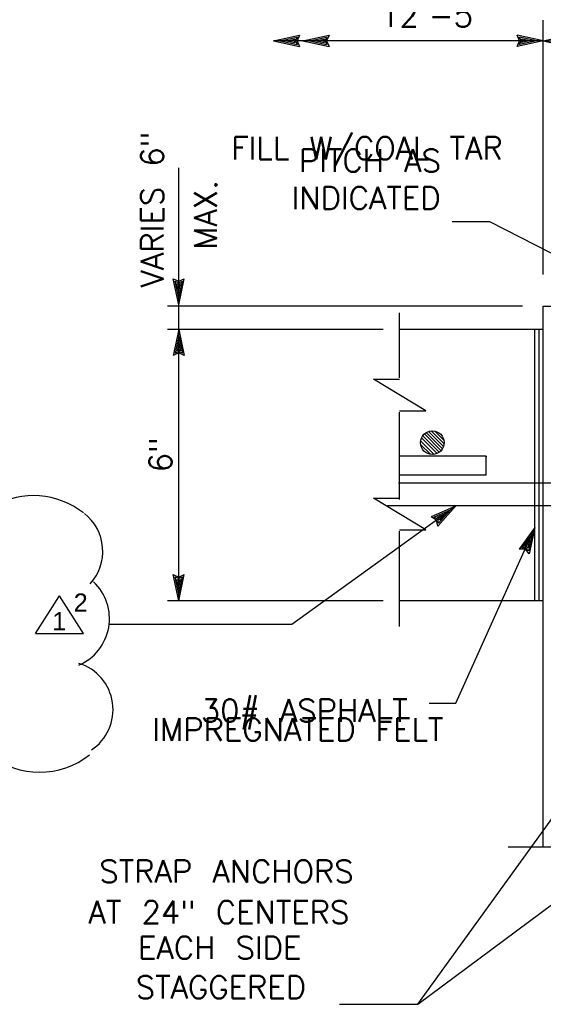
# Model space of a CAD drawing. Extents: x -18.3 to 23.7, y -15.8 to 14.2.
# Tile 6 of 19: x -5.6 to -2.7, y -7.4 to -2. Entities that reach past the tile are written whole.
import ezdxf
from ezdxf.enums import TextEntityAlignment as Align

# ---------------------------------------------------------------- set-up
doc = ezdxf.new("R2010")
doc.units = 0
doc.header["$MEASUREMENT"] = 0
doc.layers.add('01', color=7, linetype='CONTINUOUS')
doc.layers.add('05', color=7, linetype='CONTINUOUS')
doc.styles.add('ARIAL', font='Arial')
doc.styles.add('TXT_SHX', font='txt.shx')

msp = doc.modelspace()

# ---------------------------------------------------------------- linework, layer by layer
at = {"layer": '01', "color": 7, "linetype": 'CONTINUOUS'}
for p, q in [((-2.6887, -3.4106), (-2.6887, -2.0036)), ((-4.1807, -2.1186), (-4.0367, -2.0876)), ((-4.1807, -2.1186), (-4.0367, -2.1496)), ((-4.0177, -2.1186), (-4.1807, -2.1186)), ((-2.6887, -2.1186), (-4.1807, -2.1186)), ((-4.1437, -2.1186), (-4.0497, -2.0986)), ((-4.1437, -2.1186), (-4.0497, -2.1386)), ((-4.1077, -2.1186), (-4.0627, -2.1086)), ((-4.1077, -2.1186), (-4.0627, -2.1276)), ((-4.0627, -2.1086), (-4.0667, -2.1186)), ((-4.0667, -2.1186), (-4.0627, -2.1276)), ((-4.0497, -2.0986), (-4.0587, -2.1186)), ((-4.0587, -2.1186), (-4.0497, -2.1386)), ((-4.0367, -2.0876), (-4.0507, -2.1186)), ((-4.0507, -2.1186), (-4.0367, -2.1496)), ((-4.0177, -2.1186), (-3.8737, -2.0876)), ((-4.0177, -2.1186), (-3.8737, -2.1496)), ((-3.9807, -2.1186), (-3.8867, -2.0986)), ((-3.9807, -2.1186), (-3.8867, -2.1386)), ((-3.9447, -2.1186), (-3.8997, -2.1086)), ((-3.9447, -2.1186), (-3.8997, -2.1276)), ((-3.8997, -2.1086), (-3.9037, -2.1186)), ((-3.9037, -2.1186), (-3.8997, -2.1276)), ((-3.8867, -2.0986), (-3.8957, -2.1186)), ((-3.8957, -2.1186), (-3.8867, -2.1386)), ((-3.8737, -2.0876), (-3.8877, -2.1186)), ((-3.8877, -2.1186), (-3.8737, -2.1496)), ((-2.6887, -2.1186), (-2.8327, -2.0876)), ((-2.8187, -2.1186), (-2.8327, -2.0876)), ((-2.6887, -2.1186), (-2.8327, -2.1496)), ((-2.8327, -2.1496), (-2.8187, -2.1186)), ((-2.7257, -2.1186), (-2.8197, -2.0986)), ((-2.8107, -2.1186), (-2.8197, -2.0986)), ((-2.7257, -2.1186), (-2.8197, -2.1386)), ((-2.8197, -2.1386), (-2.8107, -2.1186)), ((-2.7617, -2.1186), (-2.8067, -2.1096)), ((-2.8027, -2.1186), (-2.8067, -2.1096)), ((-2.7617, -2.1186), (-2.8067, -2.1286)), ((-2.8067, -2.1286), (-2.8027, -2.1186)), ((-2.6887, -2.1186), (-2.5447, -2.0876)), ((-2.6887, -2.1186), (-1.0637, -2.1186)), ((-2.6887, -2.1186), (-2.5447, -2.1496)), ((-4.7057, -3.5786), (-4.7057, -2.8206)), ((-3.1927, -3.1186), (-2.9847, -3.1186)), ((-2.9847, -3.1186), (-1.1977, -4.0286)), ((-4.7057, -3.5786), (-4.7367, -3.4346)), ((-4.7367, -3.4346), (-4.7057, -3.4486)), ((-4.7057, -3.5416), (-4.7257, -3.4476)), ((-4.7257, -3.4476), (-4.7057, -3.4566)), ((-4.7057, -3.5056), (-4.7157, -3.4606)), ((-4.7157, -3.4606), (-4.7057, -3.4646)), ((-4.7057, -3.5786), (-4.6747, -3.4346)), ((-4.7057, -3.4486), (-4.6747, -3.4346)), ((-4.7057, -3.5416), (-4.6857, -3.4476)), ((-4.7057, -3.4566), (-4.6857, -3.4476)), ((-4.7057, -3.5056), (-4.6967, -3.4606)), ((-4.7057, -3.4646), (-4.6967, -3.4606)), ((-2.8027, -3.5866), (-4.7677, -3.5866)), ((-4.7057, -3.7146), (-4.7057, -3.5786)), ((-2.6887, -3.5866), (-1.3187, -3.5866)), ((-2.6887, -6.5776), (-2.6887, -3.5866)), ((-3.4827, -3.9826), (-3.4827, -3.6236)), ((-3.5747, -3.7156), (-4.7677, -3.7156)), ((-4.7057, -3.7146), (-4.7367, -3.8586)), ((-4.7057, -3.7516), (-4.7257, -3.8456)), ((-4.7057, -5.2156), (-4.7057, -3.7146)), ((-4.7057, -3.7146), (-4.6747, -3.8586)), ((-4.7057, -3.7516), (-4.6857, -3.8456)), ((-2.6887, -3.7156), (-3.4827, -3.7156)), ((-2.7337, -5.2156), (-2.7337, -3.7156)), ((-2.7107, -5.2156), (-2.7107, -3.7156)), ((-4.7057, -3.7876), (-4.7147, -3.8326)), ((-4.7057, -3.7876), (-4.6957, -3.8326)), ((-4.7057, -3.8446), (-4.7367, -3.8586)), ((-4.7057, -3.8366), (-4.7257, -3.8456)), ((-4.7057, -3.8286), (-4.7147, -3.8326)), ((-4.6957, -3.8326), (-4.7057, -3.8286)), ((-4.6857, -3.8456), (-4.7057, -3.8366)), ((-4.6747, -3.8586), (-4.7057, -3.8446)), ((-3.6277, -3.9906), (-3.4827, -3.9906)), ((-3.3377, -4.1656), (-3.6277, -3.9906)), ((-3.4827, -4.1656), (-3.3377, -4.1656)), ((-3.4827, -4.6556), (-3.4827, -4.1736)), ((-3.2544, -4.3851), (-3.3454, -4.2931)), ((-3.2454, -4.3751), (-3.3354, -4.2851)), ((-3.2404, -4.3631), (-3.3234, -4.2801)), ((-3.2364, -4.3471), (-3.3084, -4.2761)), ((-3.2374, -4.3281), (-3.2884, -4.2771)), ((-3.3124, -4.4051), (-3.3664, -4.3511)), ((-3.2924, -4.4061), (-3.3654, -4.3331)), ((-3.2744, -4.4011), (-3.3614, -4.3141)), ((-3.2644, -4.3941), (-3.3544, -4.3041)), ((-3.003, -4.4158), (-3.4851, -4.4158)), ((-3.003, -4.5216), (-3.003, -4.4158)), ((-3.003, -4.4158), (-3.003, -4.4225)), ((-2.1276, -4.5661), (-3.4883, -4.5661)), ((-3.003, -4.5216), (-3.4851, -4.5216)), ((-3.6277, -4.6486), (-3.4827, -4.6486)), ((-3.3377, -4.8236), (-3.6277, -4.6486)), ((-4.0795, -5.3456), (-3.173, -4.6935)), ((-2.1971, -4.6911), (-3.5498, -4.6911)), ((-3.3827, -7.4486), (-1.4077, -4.7176)), ((-3.173, -4.6935), (-3.308, -4.7524)), ((-3.203, -4.7151), (-3.291, -4.7537)), ((-3.2322, -4.7361), (-3.274, -4.7551)), ((-3.173, -4.6935), (-3.2717, -4.8027)), ((-3.203, -4.7151), (-3.2676, -4.7862)), ((-3.2322, -4.7361), (-3.2629, -4.7705)), ((-3.2785, -4.7694), (-3.308, -4.7524)), ((-3.272, -4.7647), (-3.291, -4.7537)), ((-3.2717, -4.8027), (-3.2785, -4.7694)), ((-3.2655, -4.76), (-3.274, -4.7551)), ((-3.2676, -4.7862), (-3.272, -4.7647)), ((-3.2629, -4.7705), (-3.2655, -4.76)), ((-3.4827, -4.8236), (-3.3377, -4.8236)), ((-3.4827, -5.3586), (-3.4827, -4.8306)), ((-3.1707, -5.7826), (-2.7337, -4.8116)), ((-2.7337, -4.8116), (-2.8207, -4.9306)), ((-2.7487, -4.8456), (-2.8057, -4.9226)), ((-2.7487, -4.8456), (-2.7697, -4.9396)), ((-2.7337, -4.8116), (-2.7647, -4.9556)), ((-2.7637, -4.8786), (-2.7907, -4.9156)), ((-2.7637, -4.8786), (-2.7727, -4.9236)), ((-2.7867, -4.9306), (-2.8207, -4.9306)), ((-2.7837, -4.9226), (-2.8057, -4.9226)), ((-2.7807, -4.9156), (-2.7907, -4.9156)), ((-2.7647, -4.9556), (-2.7867, -4.9306)), ((-2.7697, -4.9396), (-2.7837, -4.9226)), ((-2.7727, -4.9236), (-2.7807, -4.9156)), ((-4.7057, -5.2156), (-4.7367, -5.0716)), ((-4.7367, -5.0716), (-4.7057, -5.0856)), ((-4.7057, -5.1786), (-4.7257, -5.0846)), ((-4.7257, -5.0846), (-4.7057, -5.0936)), ((-4.7057, -5.1426), (-4.7157, -5.0976)), ((-4.7157, -5.0976), (-4.7057, -5.1016)), ((-4.7057, -5.2156), (-4.6747, -5.0716)), ((-4.7057, -5.0856), (-4.6747, -5.0716)), ((-4.7057, -5.1786), (-4.6857, -5.0846)), ((-4.7057, -5.0936), (-4.6857, -5.0846)), ((-4.7057, -5.1426), (-4.6967, -5.0976)), ((-4.7057, -5.1016), (-4.6967, -5.0976)), ((-5.4987, -5.3979), (-5.3657, -5.1889)), ((-5.2327, -5.3979), (-5.3657, -5.1889)), ((-3.5747, -5.2156), (-4.7677, -5.2156)), ((-2.6887, -5.2156), (-3.4827, -5.2156)), ((-5.0889, -5.3456), (-4.0795, -5.3456)), ((-5.4987, -5.3979), (-5.2327, -5.3979)), ((-3.3187, -5.7826), (-3.1707, -5.7826)), ((-3.3827, -7.4486), (-1.7537, -6.2376)), ((-2.8817, -6.5776), (-1.9027, -6.5776)), ((-3.8163, -7.4486), (-3.3827, -7.4486))]:
    msp.add_line(p, q, dxfattribs=at)
msp.add_circle((-3.3016, -4.3415), 0.0656, dxfattribs=at)
for centre, radius, start, end in [((-5.3938, -4.9428), 0.2675, 317.6891, 51.7053), ((-5.3695, -5.3149), 0.2804, 293.3069, 46.6564), ((-5.3369, -5.8184), 0.2675, 303.5338, 72.8069)]:
    msp.add_arc(centre, radius, start, end, dxfattribs=at)
at = {"layer": '05', "color": 7, "linetype": 'CONTINUOUS'}
for centre, start, end in [((-5.51, -5.0826), 51.8163, 119.5234), ((-5.476, -5.7159), 231.8163, 308.1837)]:
    msp.add_arc(centre, 0.4481, start, end, dxfattribs=at)

# ---------------------------------------------------------------- texts
at = {"layer": '01', "color": 7, "linetype": 'CONTINUOUS'}
for s, height, style, p in [('12\'-5"', 0.125, 'TXT_SHX', (-3.2904, -2.0416)), ('PITCH AS', 0.125, 'TXT_SHX', (-3.6472, -2.8436)), ('INDICATED', 0.125, 'TXT_SHX', (-3.6685, -3.0506)), ('2', 0.1, 'ARIAL', (-5.2484, -5.2759)), ('1', 0.1, 'ARIAL', (-5.3674, -5.3789)), ('IMPREGNATED FELT', 0.124998, 'TXT_SHX', (-4.0458, -5.9914)), ('STRAP ANCHORS', 0.124998, 'TXT_SHX', (-4.4409, -6.7756)), ('AT 24" CENTERS', 0.124998, 'TXT_SHX', (-4.4829, -7.0016)), ('EACH SIDE', 0.125, 'TXT_SHX', (-4.4786, -7.1976)), ('STAGGERED', 0.125, 'TXT_SHX', (-4.4718, -7.4166))]:
    msp.add_text(s, height=height, dxfattribs=dict(at, style=style)).set_placement(p, align=Align.CENTER)
at = {"layer": '01', "color": 7, "linetype": 'CONTINUOUS', "style": 'TXT_SHX'}
msp.add_text('FILL W/COAL TAR', height=0.124998, dxfattribs=at).set_placement((-4.4147, -2.7746))
for s, p in [('VARIES 6"', (-4.7897, -3.0523)), ('6"', (-4.7437, -4.4089))]:
    msp.add_text(s, height=0.125, rotation=90, dxfattribs=at).set_placement(p, align=Align.CENTER)
msp.add_text('MAX.', height=0.125, rotation=90, dxfattribs=at).set_placement((-4.4947, -3.2746))
msp.add_text('30# ASPHALT', height=0.124998, dxfattribs=at).set_placement((-3.4381, -5.8863), align=Align.RIGHT)

doc.saveas('drawing.dxf')
